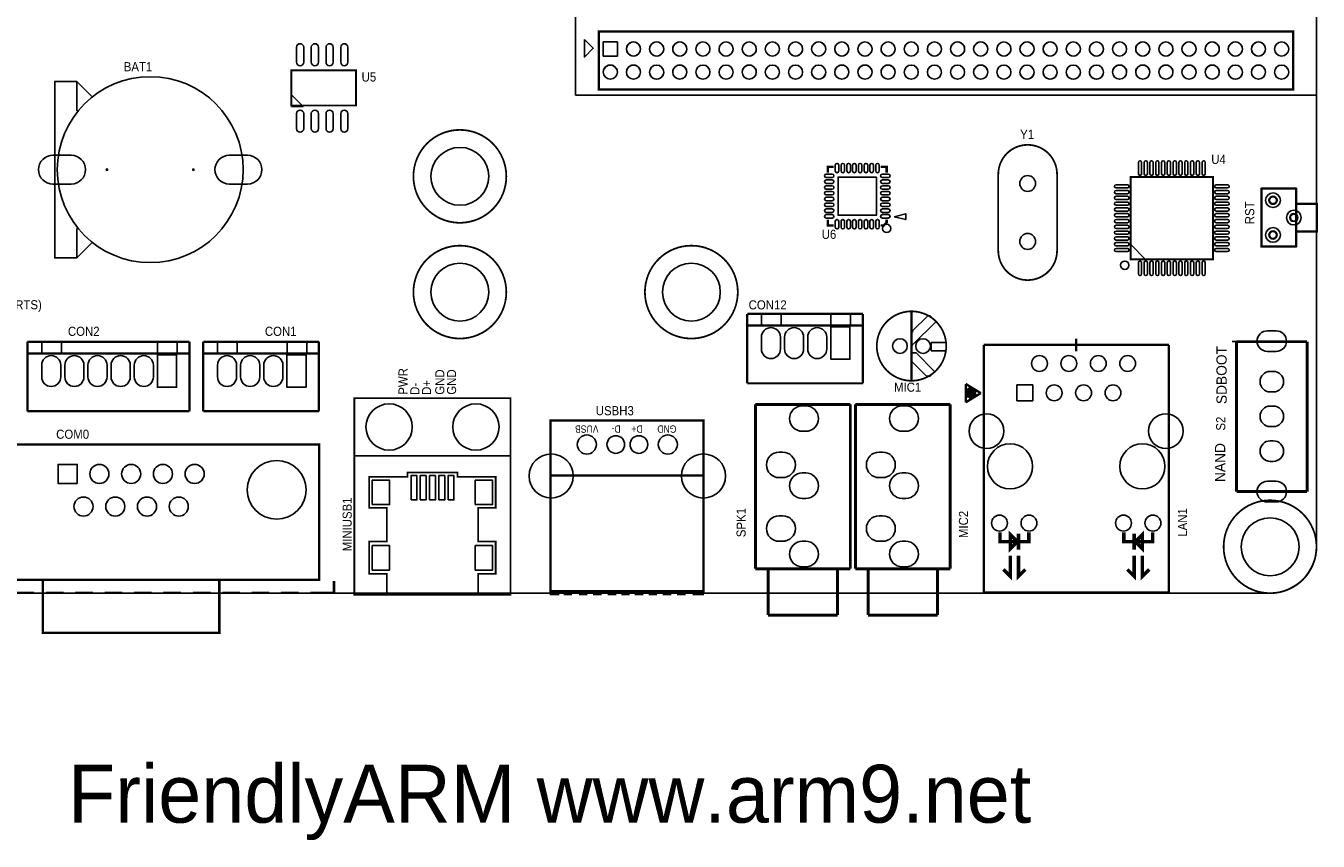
# Model space of a CAD drawing. Extents: x -42 to 184, y -21 to 160.
# Tile 3 of 5: x 69 to 180, y -21 to 49. Entities that reach past the tile are written whole.
import ezdxf

# ---------------------------------------------------------------- set-up
doc = ezdxf.new("R2010")
doc.units = 0
doc.header["$MEASUREMENT"] = 0
doc.layers.get('0').update_dxf_attribs({"linetype": 'CONTINUOUS'})
for name, color, linetype in [('BG_OUTLINE', 2, 'CONTINUOUS'), ('BG_SILKSCREEN_TOP', 1, 'CONTINUOUS'), ('PG_SILKSCREEN_TOP', 4, 'CONTINUOUS'), ('PIN_BOTTOM', 6, 'CONTINUOUS'), ('PIN_TOP', 5, 'CONTINUOUS'), ('RD_SILKSCREEN_TOP', 8, 'CONTINUOUS')]:
    doc.layers.add(name, color=color, linetype=linetype)

msp = doc.modelspace()

# ---------------------------------------------------------------- linework, layer by layer
at = {"layer": 'BG_OUTLINE'}
msp.add_lwpolyline([(4, 0), (175.9999, 0, 0.414214), (179.9999, 4), (179.9999, 126, 0.414214), (175.9999, 130), (4, 130, 0.414214), (0, 126), (0, 4, 0.414215)], format="xyb", close=True, dxfattribs=at)
at = {"layer": 'BG_SILKSCREEN_TOP'}
for points, const_width in [([(178.2539, 34.9357), (175.2539, 34.9357)], 0.1999), ([(175.2539, 29.9357), (175.2539, 34.9357)], 0.1999), ([(178.2539, 29.9357), (178.2539, 34.9357)], 0.1999), ([(180.054, 33.6357), (178.2539, 33.6357)], 0.1999), ([(180.054, 31.2356), (180.054, 33.6357)], 0.1999), ([(180.054, 31.2356), (178.2539, 31.2356)], 0.1999), ([(178.2539, 29.9357), (175.2539, 29.9357)], 0.1999), ([(131.5344, 16.2923), (139.7345, 16.2923)], 0.254), ([(131.5344, 2.0925), (131.5344, 16.2923)], 0.254), ([(139.7345, 2.0925), (139.7345, 16.2923)], 0.254), ([(140.1704, 16.2923), (148.3705, 16.2923)], 0.254), ([(140.1704, 2.0925), (140.1704, 16.2923)], 0.254), ([(148.3705, 2.0925), (148.3705, 16.2923)], 0.254), ([(131.5344, 2.0925), (139.7345, 2.0925)], 0.254), ([(132.6345, -1.9075), (132.6345, 2.0925)], 0.254), ([(138.6345, -1.9075), (138.6345, 2.0925)], 0.254), ([(140.1704, 2.0925), (148.3705, 2.0925)], 0.254), ([(141.2705, -1.9075), (141.2705, 2.0925)], 0.254), ([(147.2705, -1.9075), (147.2705, 2.0925)], 0.254), ([(132.6345, -1.9075), (138.6345, -1.9075)], 0.254), ([(141.2705, -1.9075), (147.2705, -1.9075)], 0.254)]:
    msp.add_lwpolyline(points, dxfattribs=dict(at, const_width=const_width))
at = {"layer": 'BG_SILKSCREEN_TOP', "const_width": 0.1001}
for points in [[(175.3038, 34.9358, 1), (175.204008, 34.93579, 1)], [(175.3038, 34.9358, 1), (175.204008, 34.93579, 1)], [(178.3038, 34.9358, 1), (178.203996, 34.93579, 1)], [(178.3038, 34.9358, 1), (178.203996, 34.93579, 1)], [(178.3039, 33.6357, 1), (178.203896, 33.635692, 1)], [(180.104, 33.6357, 1), (180.003992, 33.635692, 1)], [(180.104, 33.6357, 1), (180.003992, 33.635692, 1)], [(178.3038, 31.2358, 1), (178.203996, 31.235754, 1)], [(180.1039, 31.2358, 1), (180.004092, 31.235754, 1)], [(180.1039, 31.2358, 1), (180.004092, 31.235754, 1)], [(175.3038, 29.9358, 1), (175.204008, 29.93581, 1)], [(175.3038, 29.9358, 1), (175.204008, 29.93581, 1)], [(178.3038, 29.9358, 1), (178.203996, 29.93581, 1)], [(178.3038, 29.9358, 1), (178.203996, 29.93581, 1)]]:
    msp.add_lwpolyline(points, format="xyb", close=True, dxfattribs=at)
at = {"layer": 'BG_SILKSCREEN_TOP'}
for points in [[(176.6048, 33.9358, 1), (175.903004, 33.935794, 1)], [(176.6048, 33.9358, 1), (175.903004, 33.935794, 1)], [(176.554, 33.9358, 1), (175.953804, 33.935794, 1)], [(178.4048, 32.4358, 1), (177.7032, 32.4358, 1)], [(178.4048, 32.4358, 1), (177.7032, 32.4358, 1)], [(178.354, 32.4358, 1), (177.754, 32.4358, 1)], [(176.6047, 30.9357, 1), (175.903104, 30.935652, 1)], [(176.6047, 30.9357, 1), (175.903104, 30.935652, 1)], [(176.5539, 30.9357, 1), (175.953904, 30.935652, 1)]]:
    msp.add_lwpolyline(points, format="xyb", close=True, dxfattribs=at)
at = {"layer": 'PG_SILKSCREEN_TOP'}
for points in [[(116, 43), (116, 92.9999), (180.0004, 92.9999), (180.0004, 43)], [(116.762, 47.826), (116.762, 46.302), (117.524, 47.064)], [(118.3904, 46.3904), (118.3904, 47.6096), (119.6096, 47.6096), (119.6096, 46.3904)], [(91.44, 42.037), (92.456, 42.037), (91.44, 43.053)], [(143.51, 32.512), (144.526, 32.258), (144.526, 32.766)], [(163.957, 30.099), (165.227, 28.829), (163.957, 28.829)], [(133.7567, 23.0927), (133.7567, 24.0927), (132.0566, 24.0927), (132.0566, 23.0927)], [(139.7566, 23.0927), (139.7566, 24.0927), (138.0566, 24.0927), (138.0566, 23.0927)], [(145.1205, 22.5385), (145.1205, 22.6385), (146.4205, 23.9385), (146.6205, 23.9385), (147.1205, 23.4385), (145.1205, 21.4385), (145.0205, 21.4385), (145.0205, 22.5385)], [(71.5747, 20.6796), (71.5747, 21.6796), (69.8746, 21.6796), (69.8746, 20.6796)], [(81.5746, 20.6796), (81.5746, 21.6796), (79.8746, 21.6796), (79.8746, 20.6796)], [(86.7666, 20.6796), (86.7666, 21.6796), (85.0666, 21.6796), (85.0666, 20.6796)], [(92.7666, 20.6796), (92.7666, 21.6796), (91.0666, 21.6796), (91.0666, 20.6796)], [(146.7205, 21.6385), (148.0205, 21.6385), (148.0205, 21.0385), (147.9205, 20.9385), (146.7205, 20.9385)], [(145.1205, 20.7385), (145.4205, 20.7385), (147.0205, 19.1385), (146.6205, 18.7385), (146.3205, 18.7385), (145.0205, 20.0385), (145.0205, 20.6385)]]:
    msp.add_lwpolyline(points, close=True, dxfattribs=at)
for points, const_width in [([(118, 43.4999), (177.9999, 43.4999), (177.9999, 48.5001), (118, 48.5001)], 0.1999), ([(91.44, 42.1132), (97.028, 42.1132), (97.028, 45.1612), (91.44, 45.1612)], 0.1524), ([(163.957, 35.941), (171.069, 35.941), (171.069, 28.829), (163.957, 28.829)], 0.1524), ([(96.8845, -0.1554), (110.3845, -0.1554), (110.3845, 16.8445), (96.8845, 16.8445)], 0.1524), ([(61.3435, 11.8135), (61.3435, 1.1455), (93.8555, 1.1455), (93.8555, 12.8295), (61.3435, 12.8295)], 0.2032), ([(98.1735, 10.0355), (101.4755, 10.0355), (101.4755, 10.4165), (105.7935, 10.4165), (105.7935, 10.0355), (109.0955, 10.0355), (109.0955, 7.3685), (107.5715, 7.3685), (107.5715, 4.4475), (109.0955, 4.4475), (109.0955, 1.6535), (107.5715, 1.6535), (107.5715, -0.1245), (99.6975, -0.1245), (99.6975, 1.6535), (98.1735, 1.6535), (98.1735, 4.4475), (99.6975, 4.4475), (99.6975, 7.3685), (98.1735, 7.3685)], 0.1524), ([(153.5606, 5.0401), (153.5606, 3.8403), (154.1604, 4.4401)], 0.3), ([(164.9605, 3.8403), (164.9605, 5.0401), (164.3606, 4.4401)], 0.3)]:
    msp.add_lwpolyline(points, close=True, dxfattribs=dict(at, const_width=const_width))
for points in [[(121.6096, 47, 1), (120.390424, 47.000015, 1)], [(123.6096, 47, 1), (122.390416, 47.000015, 1)], [(125.6096, 47, 1), (124.390408, 47.000015, 1)], [(127.6096, 47, 1), (126.3904, 47.000015, 1)], [(129.6096, 47, 1), (128.390392, 47.000015, 1)], [(131.6096, 47, 1), (130.390384, 47.000015, 1)], [(133.6096, 47, 1), (132.390376, 47.000015, 1)], [(135.6096, 47, 1), (134.390419, 47.000015, 1)], [(137.6096, 47, 1), (136.390411, 47.000015, 1)], [(139.6096, 47, 1), (138.390403, 47.000015, 1)], [(141.6096, 47, 1), (140.390395, 47.000015, 1)], [(143.6095, 47, 1), (142.390284, 47.000015, 1)], [(145.6095, 47, 1), (144.390276, 47.000015, 1)], [(147.6095, 47, 1), (146.390318, 47.000015, 1)], [(149.6095, 47, 1), (148.39031, 47.000015, 1)], [(151.6095, 47, 1), (150.390302, 47.000015, 1)], [(153.6095, 47, 1), (152.390294, 47.000015, 1)], [(155.6095, 47, 1), (154.390286, 47.000015, 1)], [(157.6095, 47, 1), (156.390278, 47.000015, 1)], [(159.6095, 47, 1), (158.390321, 47.000015, 1)], [(161.6095, 47, 1), (160.390313, 47.000015, 1)], [(163.6095, 47, 1), (162.390305, 47.000015, 1)], [(165.6095, 47, 1), (164.390297, 47.000015, 1)], [(167.6095, 47, 1), (166.390289, 47.000015, 1)], [(169.6095, 47, 1), (168.390281, 47.000015, 1)], [(171.6095, 47, 1), (170.390324, 47.000015, 1)], [(173.6095, 47, 1), (172.390316, 47.000015, 1)], [(175.6095, 47, 1), (174.390308, 47.000015, 1)], [(177.6095, 47, 1), (176.3903, 47.000015, 1)], [(119.6096, 45, 1), (118.390381, 45.000023, 1)], [(121.6096, 45, 1), (120.390424, 45.000023, 1)], [(123.6096, 45, 1), (122.390416, 45.000023, 1)], [(125.6096, 45, 1), (124.390408, 45.000023, 1)], [(127.6096, 45, 1), (126.3904, 45.000023, 1)], [(129.6096, 45, 1), (128.390392, 45.000023, 1)], [(131.6096, 45, 1), (130.390384, 45.000023, 1)], [(133.6096, 45, 1), (132.390376, 45.000023, 1)], [(135.6096, 45, 1), (134.390419, 45.000023, 1)], [(137.6096, 45, 1), (136.390411, 45.000023, 1)], [(139.6096, 45, 1), (138.390403, 45.000023, 1)], [(141.6096, 45, 1), (140.390395, 45.000023, 1)], [(143.6095, 45, 1), (142.390284, 45.000023, 1)], [(145.6095, 45, 1), (144.390276, 45.000023, 1)], [(147.6095, 45, 1), (146.390318, 45.000023, 1)], [(149.6095, 45, 1), (148.39031, 45.000023, 1)], [(151.6095, 45, 1), (150.390302, 45.000023, 1)], [(153.6095, 45, 1), (152.390294, 45.000023, 1)], [(155.6095, 45, 1), (154.390286, 45.000023, 1)], [(157.6095, 45, 1), (156.390278, 45.000023, 1)], [(159.6095, 45, 1), (158.390321, 45.000023, 1)], [(161.6095, 45, 1), (160.390313, 45.000023, 1)], [(163.6095, 45, 1), (162.390305, 45.000023, 1)], [(165.6095, 45, 1), (164.390297, 45.000023, 1)], [(167.6095, 45, 1), (166.390289, 45.000023, 1)], [(169.6095, 45, 1), (168.390281, 45.000023, 1)], [(171.6095, 45, 1), (170.390324, 45.000023, 1)], [(173.6095, 45, 1), (172.390316, 45.000023, 1)], [(175.6095, 45, 1), (174.390308, 45.000023, 1)], [(177.6095, 45, 1), (176.3903, 45.000023, 1)], [(87.2802, 36.576, 1), (71.2158, 36.576, 1)], [(143.2342, 31.496, 1), (142.5158, 31.496, 1)], [(163.8082, 28.321, 1), (163.0898, 28.321, 1)]]:
    msp.add_lwpolyline(points, format="xyb", close=True, dxfattribs=at)
for points in [[(70.993, 36.576), (70.993, 44.196), (72.898, 44.196), (74.168, 42.926)], [(72.898, 41.656), (72.898, 44.196)], [(70.993, 36.576), (70.993, 28.956), (72.898, 28.956), (74.168, 30.226)], [(72.898, 28.956), (72.898, 31.496)], [(173.482, 21.7399), (172.72, 21.7401)], [(173.482, 21.7399), (172.72, 21.7401)], [(173.482, 21.7399), (172.72, 21.7401)]]:
    msp.add_lwpolyline(points, dxfattribs=at)
at = {"layer": 'PG_SILKSCREEN_TOP', "const_width": 0.1524}
for points in [[(110.0132, 35.9999, 1), (101.986782, 35.999905, 1)], [(157.5968, 35.6718), (157.5968, 29.5758, -1.000013), (152.5168, 29.5758), (152.5168, 36.1798, -0.999987), (157.5968, 36.1798)], [(110.0132, 25.9999, 1), (101.986782, 25.999894, 1)], [(130.0132, 25.9999, 1), (121.986804, 25.999894, 1)], [(148.0205, 21.3385, 1), (142.020576, 21.33858, 1)], [(180.0131, 4, 1), (171.986704, 3.999984, 1)]]:
    msp.add_lwpolyline(points, format="xyb", close=True, dxfattribs=at)
at = {"layer": 'PG_SILKSCREEN_TOP'}
for points, const_width in [([(137.795, 36.322), (137.795, 36.83), (138.303, 36.83)], 0.2032), ([(142.367, 36.83), (142.875, 36.83), (142.875, 36.322)], 0.2032), ([(138.303, 31.75), (137.795, 31.75), (137.795, 32.258)], 0.2032), ([(142.367, 31.75), (142.621, 31.75), (142.875, 32.004), (142.875, 32.258)], 0.2032), ([(140.8176, 24.1176), (130.8242, 24.1176)], 0.1999), ([(130.8242, 18.1176), (130.8242, 24.1176)], 0.1999), ([(140.8176, 18.1176), (140.8176, 24.1176)], 0.1999), ([(145.0205, 24.3385), (145.0205, 18.3385)], 0.2), ([(140.8176, 23.1176), (130.8242, 23.1176)], 0.1999), ([(82.6356, 21.7045), (68.6423, 21.7045)], 0.1999), ([(68.6423, 15.7045), (68.6423, 21.7045)], 0.1999), ([(82.6356, 15.7045), (82.6356, 21.7045)], 0.1999), ([(93.8276, 21.7046), (83.8342, 21.7046)], 0.1999), ([(83.8342, 15.7045), (83.8342, 21.7046)], 0.1999), ([(93.8276, 15.7045), (93.8276, 21.7046)], 0.1999), ([(151.2595, 0.0482), (151.2595, 21.4401)], 0.2007), ([(151.2595, 21.4401), (167.2615, 21.4401)], 0.2007), ([(159.2605, 20.8711), (159.2605, 21.9711)], 0.2007), ([(167.2615, 0.0482), (167.2615, 21.4401)], 0.2007), ([(179.197, 21.717), (173.101, 21.717)], 0.254), ([(173.101, 8.763), (173.101, 21.717)], 0.254), ([(179.197, 8.763), (179.197, 21.717)], 0.254), ([(82.6356, 20.7045), (68.6423, 20.7045)], 0.1999), ([(93.8276, 20.7045), (83.8342, 20.7045)], 0.1999), ([(140.8176, 18.1176), (130.8242, 18.1176)], 0.1999), ([(149.705, 18.0695), (151.0055, 17.2694)], 0.2007), ([(149.705, 16.4693), (149.705, 18.0695)], 0.2007), ([(149.9158, 17.7012), (150.5889, 17.2745)], 0.5994), ([(149.9158, 17.7012), (149.949, 16.8833)], 0.5994), ([(149.705, 16.4693), (151.0055, 17.2694)], 0.2007), ([(149.949, 16.8833), (150.5889, 17.2745)], 0.5994), ([(82.6356, 15.7045), (72.5061, 15.7048), (68.6423, 15.7045)], 0.1999), ([(93.8276, 15.7045), (83.8342, 15.7045)], 0.1999), ([(127.0431, 10.1117), (127.0431, 14.8996), (113.8351, 14.8996), (113.8351, 0.1676), (127.0431, 0.1676), (127.0431, 10.122), (127.0025, 10.1625), (113.9215, 10.1625)], 0.2032), ([(96.8845, 11.8445), (110.3845, 11.8445)], 0.1524), ([(179.197, 8.763), (173.101, 8.763)], 0.254), ([(155.1604, 5.24), (155.1604, 4.4401), (152.6606, 4.4401), (152.6606, 5.24)], 0.3), ([(154.2606, 3.7402), (154.2606, 5.1402)], 0.3), ([(165.8605, 5.24), (165.8605, 4.4401), (163.3606, 4.4401), (163.3606, 5.24)], 0.3), ([(164.2605, 3.7402), (164.2605, 5.1402)], 0.3), ([(153.5606, 3.24), (153.5606, 1.4401), (152.9606, 2.0401)], 0.3), ([(154.2606, 3.24), (154.2606, 1.4401), (154.8605, 2.0401)], 0.3), ([(164.2605, 3.24), (164.2605, 1.4401), (163.6605, 2.0401)], 0.3), ([(164.9605, 3.24), (164.9605, 1.4401), (165.5605, 2.0401)], 0.3), ([(69.9795, 1.1455), (69.9795, -3.4265), (85.2195, -3.4265), (85.2195, 1.1455)], 0.2032), ([(94.6175, 0.0279), (95.1255, 0.0279), (95.1255, 1.0439)], 0.2032), ([(67.6935, 0.0279), (69.2175, 0.0279)], 0.2032), ([(70.2335, 0.0279), (71.7575, 0.0279)], 0.2032), ([(72.7735, 0.0279), (74.2975, 0.0279)], 0.2032), ([(75.3135, 0.0279), (76.8375, 0.0279)], 0.2032), ([(77.8535, 0.0279), (79.3775, 0.0279)], 0.2032), ([(80.3935, 0.0279), (81.9175, 0.0279)], 0.2032), ([(82.9335, 0.0279), (84.4575, 0.0279)], 0.2032), ([(85.4735, 0.0279), (86.9975, 0.0279)], 0.2032), ([(88.0135, 0.0279), (89.5375, 0.0279)], 0.2032), ([(90.5535, 0.0279), (92.0775, 0.0279)], 0.2032), ([(93.0935, 0.0279), (94.6175, 0.0279)], 0.2032), ([(114.6073, -0.1245), (113.8453, -0.1245), (113.8453, 0.1803)], 0.1524), ([(127.0279, 0.1803), (127.0279, -0.1245), (126.1135, -0.1245)], 0.1524), ([(151.2595, 0.033), (167.2615, 0.033)], 0.2007), ([(115.6995, -0.1245), (114.9629, -0.1245)], 0.1524), ([(117.0203, -0.1245), (116.2837, -0.1245)], 0.1524), ([(118.2395, -0.1245), (117.5029, -0.1245)], 0.1524), ([(119.5095, -0.1245), (118.7729, -0.1245)], 0.1524), ([(120.6779, -0.1245), (119.9413, -0.1245)], 0.1524), ([(121.8463, -0.1245), (121.1097, -0.1245)], 0.1524), ([(123.0401, -0.1245), (122.3035, -0.1245)], 0.1524), ([(124.2593, -0.1245), (123.5227, -0.1245)], 0.1524), ([(125.5039, -0.1245), (124.7673, -0.1245)], 0.1524)]:
    msp.add_lwpolyline(points, dxfattribs=dict(at, const_width=const_width))
at = {"layer": 'PIN_BOTTOM'}
for points in [[(118.3904, 46.3904), (118.3904, 47.6096), (119.6096, 47.6096), (119.6096, 46.3904)], [(139.702, 22.99255), (139.702, 20.19245), (138.051, 20.19245), (138.051, 22.99255)], [(81.52, 20.57955), (81.52, 17.77945), (79.869, 17.77945), (79.869, 20.57955)], [(92.712, 20.57955), (92.712, 17.77945), (91.061, 17.77945), (91.061, 20.57955)], [(155.4937, 17.9781), (155.4937, 16.6065), (154.1221, 16.6065), (154.1221, 17.9781)], [(72.9386, 9.464), (71.2876, 9.464), (71.2876, 11.115), (72.9386, 11.115)]]:
    msp.add_lwpolyline(points, close=True, dxfattribs=at)
for points in [[(132.051, 21.0845), (132.051, 22.1005, -1), (133.702, 22.1005), (133.702, 21.0845, -1)], [(134.051, 21.0845), (134.051, 22.1005, -1), (135.702, 22.1005), (135.702, 21.0845, -1)], [(136.051, 21.0845), (136.051, 22.1005, -1), (137.702, 22.1005), (137.702, 21.0845, -1)], [(175.768, 22.652), (176.53, 22.652, -1), (176.53, 20.874), (175.768, 20.874, -1)], [(69.869, 18.6715), (69.869, 19.6875, -1), (71.52, 19.6875), (71.52, 18.6715, -1)], [(71.869, 18.6715), (71.869, 19.6875, -1), (73.52, 19.6875), (73.52, 18.6715, -1)], [(73.869, 18.6715), (73.869, 19.6875, -1), (75.52, 19.6875), (75.52, 18.6715, -1)], [(75.869, 18.6715), (75.869, 19.6875, -1), (77.52, 19.6875), (77.52, 18.6715, -1)], [(77.869, 18.6715), (77.869, 19.6875, -1), (79.52, 19.6875), (79.52, 18.6715, -1)], [(85.061, 18.6715), (85.061, 19.6875, -1), (86.712, 19.6875), (86.712, 18.6715, -1)], [(87.061, 18.6715), (87.061, 19.6875, -1), (88.712, 19.6875), (88.712, 18.6715, -1)], [(89.061, 18.6715), (89.061, 19.6875, -1), (90.712, 19.6875), (90.712, 18.6715, -1)], [(176.022, 19.1521), (176.276, 19.1521, -1), (176.276, 17.3741), (176.022, 17.3741, -1)], [(135.885, 13.97115), (135.585, 13.97115, -1), (135.585, 16.17105), (135.885, 16.17105, -1)], [(144.521, 13.97115), (144.221, 13.97115, -1), (144.221, 16.17105), (144.521, 16.17105, -1)], [(176.022, 16.1521), (176.276, 16.1521, -1), (176.276, 14.3741), (176.022, 14.3741, -1)], [(176.022, 13.1521), (176.276, 13.1521, -1), (176.276, 11.3741), (176.022, 11.3741, -1)], [(133.885, 9.97115), (133.585, 9.97115, -1), (133.585, 12.17105), (133.885, 12.17105, -1)], [(142.521, 9.97115), (142.221, 9.97115, -1), (142.221, 12.17105), (142.521, 12.17105, -1)], [(135.885, 8.17135), (135.585, 8.17135, -1), (135.585, 10.37125), (135.885, 10.37125, -1)], [(144.521, 8.17135), (144.221, 8.17135, -1), (144.221, 10.37125), (144.521, 10.37125, -1)], [(175.768, 9.652), (176.53, 9.652, -1), (176.53, 7.874), (175.768, 7.874, -1)], [(133.885, 4.47135), (133.585, 4.47135, -1), (133.585, 6.67125), (133.885, 6.67125, -1)], [(142.521, 4.47135), (142.221, 4.47135, -1), (142.221, 6.67125), (142.521, 6.67125, -1)], [(135.885, 2.27115), (135.585, 2.27115, -1), (135.585, 4.47105), (135.885, 4.47105, -1)], [(144.521, 2.27115), (144.221, 2.27115, -1), (144.221, 4.47105), (144.521, 4.47105, -1)]]:
    msp.add_lwpolyline(points, format="xyb", close=True, dxfattribs=at)
for centre, radius in [((121, 47), 0.6096), ((123, 47), 0.6096), ((125, 47), 0.6096), ((127, 47), 0.6096), ((129, 47), 0.6096), ((131, 47), 0.6096), ((133, 47), 0.6096), ((135, 47), 0.6096), ((137, 47), 0.6096), ((139, 47), 0.6096), ((141, 47), 0.6096), ((142.9999, 47), 0.6096), ((144.9999, 47), 0.6096), ((146.9999, 47), 0.6096), ((148.9999, 47), 0.6096), ((150.9999, 47), 0.6096), ((152.9999, 47), 0.6096), ((154.9999, 47), 0.6096), ((156.9999, 47), 0.6096), ((158.9999, 47), 0.6096), ((160.9999, 47), 0.6096), ((162.9999, 47), 0.6096), ((164.9999, 47), 0.6096), ((166.9999, 47), 0.6096), ((168.9999, 47), 0.6096), ((170.9999, 47), 0.6096), ((172.9999, 47), 0.6096), ((174.9999, 47), 0.6096), ((176.9999, 47), 0.6096), ((119, 45), 0.6096), ((121, 45), 0.6096), ((123, 45), 0.6096), ((125, 45), 0.6096), ((127, 45), 0.6096), ((129, 45), 0.6096), ((131, 45), 0.6096), ((133, 45), 0.6096), ((135, 45), 0.6096), ((137, 45), 0.6096), ((139, 45), 0.6096), ((141, 45), 0.6096), ((142.9999, 45), 0.6096), ((144.9999, 45), 0.6096), ((146.9999, 45), 0.6096), ((148.9999, 45), 0.6096), ((150.9999, 45), 0.6096), ((152.9999, 45), 0.6096), ((154.9999, 45), 0.6096), ((156.9999, 45), 0.6096), ((158.9999, 45), 0.6096), ((160.9999, 45), 0.6096), ((162.9999, 45), 0.6096), ((164.9999, 45), 0.6096), ((166.9999, 45), 0.6096), ((168.9999, 45), 0.6096), ((170.9999, 45), 0.6096), ((172.9999, 45), 0.6096), ((174.9999, 45), 0.6096), ((176.9999, 45), 0.6096), ((106, 35.9999), 2.5), ((75.5142, 36.576), 0.0635), ((82.9818, 36.576), 0.0635), ((155.0568, 35.3797), 0.6858), ((176.2539, 33.9357), 0.635), ((178.054, 32.4358), 0.635), ((176.2539, 30.9357), 0.635), ((155.0568, 30.3759), 0.6858), ((106, 25.9999), 2.5), ((126, 25.9999), 2.5), ((144.0205, 21.3385), 0.635), ((146.0205, 21.3385), 0.635), ((156.0779, 19.8323), 0.6858), ((158.6179, 19.8323), 0.6858), ((161.1579, 19.8323), 0.6858), ((163.6979, 19.8323), 0.6858), ((157.3479, 17.2923), 0.6858), ((159.8879, 17.2923), 0.6858), ((162.4279, 17.2923), 0.6858), ((99.8845, 14.3445), 2), ((107.3845, 14.3445), 2), ((151.5079, 13.9923), 1.4986), ((166.9978, 13.9923), 1.4986), ((116.9695, 12.8295), 0.8255), ((119.4739, 12.8295), 0.762), ((121.4678, 12.8295), 0.762), ((123.9697, 12.8295), 0.8255), ((153.5379, 10.9423), 1.94995), ((164.9679, 10.9423), 1.94995), ((90.1725, 8.9179), 2.54), ((113.8859, 10.1117), 1.905), ((127.0431, 10.1117), 1.905), ((74.8563, 10.2895), 0.8255), ((77.5995, 10.2895), 0.8255), ((80.3427, 10.2895), 0.8255), ((83.0859, 10.2895), 0.8255), ((73.4847, 7.4701), 0.8255), ((76.2279, 7.4701), 0.8255), ((78.9711, 7.4701), 0.8255), ((81.7143, 7.4701), 0.8255), ((152.6278, 6.0424), 0.6858), ((155.1678, 6.0424), 0.6858), ((163.338, 6.0424), 0.6858), ((165.878, 6.0424), 0.6858), ((175.9999, 4), 2.5)]:
    msp.add_circle(centre, radius, dxfattribs=at)
at = {"layer": 'PIN_TOP'}
for points in [[(92.5068, 47.1551), (92.5068, 45.8597, -1), (91.8972, 45.8597), (91.8972, 47.1551, -1)], [(93.7768, 47.1551), (93.7768, 45.8597, -1), (93.1672, 45.8597), (93.1672, 47.1551, -1)], [(95.0468, 47.1551), (95.0468, 45.8597, -1), (94.4372, 45.8597), (94.4372, 47.1551, -1)], [(96.3168, 47.1551), (96.3168, 45.8597, -1), (95.7072, 45.8597), (95.7072, 47.1551, -1)], [(92.5068, 41.4147), (92.5068, 40.1193, -1), (91.8972, 40.1193), (91.8972, 41.4147, -1)], [(93.7768, 41.4147), (93.7768, 40.1193, -1), (93.1672, 40.1193), (93.1672, 41.4147, -1)], [(95.0468, 41.4147), (95.0468, 40.1193, -1), (94.4372, 40.1193), (94.4372, 41.4147, -1)], [(96.3168, 41.4147), (96.3168, 40.1193, -1), (95.7072, 40.1193), (95.7072, 41.4147, -1)], [(70.8406, 37.8206), (72.4154, 37.8206, -1), (72.4154, 35.3314), (70.8406, 35.3314, -1)], [(86.0806, 37.8206), (87.6554, 37.8206, -1), (87.6554, 35.3314), (86.0806, 35.3314, -1)], [(138.4326, 36.461), (138.4326, 36.969, -1), (138.7374, 36.969), (138.7374, 36.461, -1)], [(138.9326, 36.461), (138.9326, 36.969, -1), (139.2374, 36.969), (139.2374, 36.461, -1)], [(139.4326, 36.461), (139.4326, 36.969, -1), (139.7374, 36.969), (139.7374, 36.461, -1)], [(139.9326, 36.461), (139.9326, 36.969, -1), (140.2374, 36.969), (140.2374, 36.461, -1)], [(140.4326, 36.461), (140.4326, 36.969, -1), (140.7374, 36.969), (140.7374, 36.461, -1)], [(140.9326, 36.461), (140.9326, 36.969, -1), (141.2374, 36.969), (141.2374, 36.461, -1)], [(141.4326, 36.461), (141.4326, 36.969, -1), (141.7374, 36.969), (141.7374, 36.461, -1)], [(141.9326, 36.461), (141.9326, 36.969, -1), (142.2374, 36.969), (142.2374, 36.461, -1)], [(164.9026, 37.2072), (164.9026, 36.2166, -1), (164.6232, 36.2166), (164.6232, 37.2072, -1)], [(165.4028, 37.2072), (165.4028, 36.2166, -1), (165.1234, 36.2166), (165.1234, 37.2072, -1)], [(165.9026, 37.2072), (165.9026, 36.2166, -1), (165.6232, 36.2166), (165.6232, 37.2072, -1)], [(166.4028, 37.2072), (166.4028, 36.2166, -1), (166.1234, 36.2166), (166.1234, 37.2072, -1)], [(166.9026, 37.2072), (166.9026, 36.2166, -1), (166.6232, 36.2166), (166.6232, 37.2072, -1)], [(167.4028, 37.2072), (167.4028, 36.2166, -1), (167.1234, 36.2166), (167.1234, 37.2072, -1)], [(167.9026, 37.2072), (167.9026, 36.2166, -1), (167.6232, 36.2166), (167.6232, 37.2072, -1)], [(168.4028, 37.2072), (168.4028, 36.2166, -1), (168.1234, 36.2166), (168.1234, 37.2072, -1)], [(168.9026, 37.2072), (168.9026, 36.2166, -1), (168.6232, 36.2166), (168.6232, 37.2072, -1)], [(169.4028, 37.2072), (169.4028, 36.2166, -1), (169.1234, 36.2166), (169.1234, 37.2072, -1)], [(169.9026, 37.2072), (169.9026, 36.2166, -1), (169.6232, 36.2166), (169.6232, 37.2072, -1)], [(170.4028, 37.2072), (170.4028, 36.2166, -1), (170.1234, 36.2166), (170.1234, 37.2072, -1)], [(137.656, 36.1924), (138.164, 36.1924, -1), (138.164, 35.8876), (137.656, 35.8876, -1)], [(142.506, 36.1924), (143.014, 36.1924, -1), (143.014, 35.8876), (142.506, 35.8876, -1)], [(137.656, 35.6924), (138.164, 35.6924, -1), (138.164, 35.3876), (137.656, 35.3876, -1)], [(137.656, 35.1924), (138.164, 35.1924, -1), (138.164, 34.8876), (137.656, 34.8876, -1)], [(137.656, 34.6924), (138.164, 34.6924, -1), (138.164, 34.3876), (137.656, 34.3876, -1)], [(142.506, 35.6924), (143.014, 35.6924, -1), (143.014, 35.3876), (142.506, 35.3876, -1)], [(142.506, 35.1924), (143.014, 35.1924, -1), (143.014, 34.8876), (142.506, 34.8876, -1)], [(142.506, 34.6924), (143.014, 34.6924, -1), (143.014, 34.3876), (142.506, 34.3876, -1)], [(162.6908, 35.2748), (163.6814, 35.2748, -1), (163.6814, 34.9954), (162.6908, 34.9954, -1)], [(162.6908, 34.7746), (163.6814, 34.7746, -1), (163.6814, 34.4952), (162.6908, 34.4952, -1)], [(172.3352, 34.9954), (171.3446, 34.9954, -1), (171.3446, 35.2748), (172.3352, 35.2748, -1)], [(172.3352, 34.4952), (171.3446, 34.4952, -1), (171.3446, 34.7746), (172.3352, 34.7746, -1)], [(137.656, 34.1924), (138.164, 34.1924, -1), (138.164, 33.8876), (137.656, 33.8876, -1)], [(137.656, 33.6924), (138.164, 33.6924, -1), (138.164, 33.3876), (137.656, 33.3876, -1)], [(142.506, 34.1924), (143.014, 34.1924, -1), (143.014, 33.8876), (142.506, 33.8876, -1)], [(142.506, 33.6924), (143.014, 33.6924, -1), (143.014, 33.3876), (142.506, 33.3876, -1)], [(162.6908, 34.2748), (163.6814, 34.2748, -1), (163.6814, 33.9954), (162.6908, 33.9954, -1)], [(162.6908, 33.7746), (163.6814, 33.7746, -1), (163.6814, 33.4952), (162.6908, 33.4952, -1)], [(171.3446, 34.2748), (172.3352, 34.2748, -1), (172.3352, 33.9954), (171.3446, 33.9954, -1)], [(172.3352, 33.4952), (171.3446, 33.4952, -1), (171.3446, 33.7746), (172.3352, 33.7746, -1)], [(137.656, 33.1924), (138.164, 33.1924, -1), (138.164, 32.8876), (137.656, 32.8876, -1)], [(137.656, 32.6924), (138.164, 32.6924, -1), (138.164, 32.3876), (137.656, 32.3876, -1)], [(142.506, 33.1924), (143.014, 33.1924, -1), (143.014, 32.8876), (142.506, 32.8876, -1)], [(142.506, 32.6924), (143.014, 32.6924, -1), (143.014, 32.3876), (142.506, 32.3876, -1)], [(162.6908, 33.2748), (163.6814, 33.2748, -1), (163.6814, 32.9954), (162.6908, 32.9954, -1)], [(162.6908, 32.7746), (163.6814, 32.7746, -1), (163.6814, 32.4952), (162.6908, 32.4952, -1)], [(172.3352, 32.9954), (171.3446, 32.9954, -1), (171.3446, 33.2748), (172.3352, 33.2748, -1)], [(172.3352, 32.4952), (171.3446, 32.4952, -1), (171.3446, 32.7746), (172.3352, 32.7746, -1)], [(138.4326, 31.611), (138.4326, 32.119, -1), (138.7374, 32.119), (138.7374, 31.611, -1)], [(138.9326, 31.611), (138.9326, 32.119, -1), (139.2374, 32.119), (139.2374, 31.611, -1)], [(139.4326, 31.611), (139.4326, 32.119, -1), (139.7374, 32.119), (139.7374, 31.611, -1)], [(139.9326, 31.611), (139.9326, 32.119, -1), (140.2374, 32.119), (140.2374, 31.611, -1)], [(140.4326, 31.611), (140.4326, 32.119, -1), (140.7374, 32.119), (140.7374, 31.611, -1)], [(140.9326, 31.611), (140.9326, 32.119, -1), (141.2374, 32.119), (141.2374, 31.611, -1)], [(141.4326, 31.611), (141.4326, 32.119, -1), (141.7374, 32.119), (141.7374, 31.611, -1)], [(141.9326, 31.611), (141.9326, 32.119, -1), (142.2374, 32.119), (142.2374, 31.611, -1)], [(162.6908, 32.2748), (163.6814, 32.2748, -1), (163.6814, 31.9954), (162.6908, 31.9954, -1)], [(162.6908, 31.7746), (163.6814, 31.7746, -1), (163.6814, 31.4952), (162.6908, 31.4952, -1)], [(162.6908, 31.2748), (163.6814, 31.2748, -1), (163.6814, 30.9954), (162.6908, 30.9954, -1)], [(172.3352, 31.9954), (171.3446, 31.9954, -1), (171.3446, 32.2748), (172.3352, 32.2748, -1)], [(172.3352, 31.4952), (171.3446, 31.4952, -1), (171.3446, 31.7746), (172.3352, 31.7746, -1)], [(172.3352, 30.9954), (171.3446, 30.9954, -1), (171.3446, 31.2748), (172.3352, 31.2748, -1)], [(162.6908, 30.7746), (163.6814, 30.7746, -1), (163.6814, 30.4952), (162.6908, 30.4952, -1)], [(162.6908, 30.2748), (163.6814, 30.2748, -1), (163.6814, 29.9954), (162.6908, 29.9954, -1)], [(172.3352, 30.4952), (171.3446, 30.4952, -1), (171.3446, 30.7746), (172.3352, 30.7746, -1)], [(172.3352, 29.9954), (171.3446, 29.9954, -1), (171.3446, 30.2748), (172.3352, 30.2748, -1)], [(162.6908, 29.7746), (163.6814, 29.7746, -1), (163.6814, 29.4952), (162.6908, 29.4952, -1)], [(172.3352, 29.4952), (171.3446, 29.4952, -1), (171.3446, 29.7746), (172.3352, 29.7746, -1)], [(164.9026, 28.5534), (164.9026, 27.5628, -1), (164.6232, 27.5628), (164.6232, 28.5534, -1)], [(165.4028, 28.5534), (165.4028, 27.5628, -1), (165.1234, 27.5628), (165.1234, 28.5534, -1)], [(165.9026, 28.5534), (165.9026, 27.5628, -1), (165.6232, 27.5628), (165.6232, 28.5534, -1)], [(166.4028, 28.5534), (166.4028, 27.5628, -1), (166.1234, 27.5628), (166.1234, 28.5534, -1)], [(166.9026, 28.5534), (166.9026, 27.5628, -1), (166.6232, 27.5628), (166.6232, 28.5534, -1)], [(167.4028, 28.5534), (167.4028, 27.5628, -1), (167.1234, 27.5628), (167.1234, 28.5534, -1)], [(167.9026, 28.5534), (167.9026, 27.5628, -1), (167.6232, 27.5628), (167.6232, 28.5534, -1)], [(168.4028, 28.5534), (168.4028, 27.5628, -1), (168.1234, 27.5628), (168.1234, 28.5534, -1)], [(168.9026, 28.5534), (168.9026, 27.5628, -1), (168.6232, 27.5628), (168.6232, 28.5534, -1)], [(169.4028, 28.5534), (169.4028, 27.5628, -1), (169.1234, 27.5628), (169.1234, 28.5534, -1)], [(169.9026, 28.5534), (169.9026, 27.5628, -1), (169.6232, 27.5628), (169.6232, 28.5534, -1)], [(170.4028, 28.5534), (170.4028, 27.5628, -1), (170.1234, 27.5628), (170.1234, 28.5534, -1)], [(132.051, 21.0845), (132.051, 22.1005, -1), (133.702, 22.1005), (133.702, 21.0845, -1)], [(134.051, 21.0845), (134.051, 22.1005, -1), (135.702, 22.1005), (135.702, 21.0845, -1)], [(136.051, 21.0845), (136.051, 22.1005, -1), (137.702, 22.1005), (137.702, 21.0845, -1)], [(175.768, 22.652), (176.53, 22.652, -1), (176.53, 20.874), (175.768, 20.874, -1)], [(69.869, 18.6715), (69.869, 19.6875, -1), (71.52, 19.6875), (71.52, 18.6715, -1)], [(71.869, 18.6715), (71.869, 19.6875, -1), (73.52, 19.6875), (73.52, 18.6715, -1)], [(73.869, 18.6715), (73.869, 19.6875, -1), (75.52, 19.6875), (75.52, 18.6715, -1)], [(75.869, 18.6715), (75.869, 19.6875, -1), (77.52, 19.6875), (77.52, 18.6715, -1)], [(77.869, 18.6715), (77.869, 19.6875, -1), (79.52, 19.6875), (79.52, 18.6715, -1)], [(85.061, 18.6715), (85.061, 19.6875, -1), (86.712, 19.6875), (86.712, 18.6715, -1)], [(87.061, 18.6715), (87.061, 19.6875, -1), (88.712, 19.6875), (88.712, 18.6715, -1)], [(89.061, 18.6715), (89.061, 19.6875, -1), (90.712, 19.6875), (90.712, 18.6715, -1)], [(176.022, 19.1521), (176.276, 19.1521, -1), (176.276, 17.3741), (176.022, 17.3741, -1)], [(135.885, 13.97115), (135.585, 13.97115, -1), (135.585, 16.17105), (135.885, 16.17105, -1)], [(144.521, 13.97115), (144.221, 13.97115, -1), (144.221, 16.17105), (144.521, 16.17105, -1)], [(176.022, 16.1521), (176.276, 16.1521, -1), (176.276, 14.3741), (176.022, 14.3741, -1)], [(176.022, 13.1521), (176.276, 13.1521, -1), (176.276, 11.3741), (176.022, 11.3741, -1)], [(133.885, 9.97115), (133.585, 9.97115, -1), (133.585, 12.17105), (133.885, 12.17105, -1)], [(142.521, 9.97115), (142.221, 9.97115, -1), (142.221, 12.17105), (142.521, 12.17105, -1)], [(135.885, 8.17135), (135.585, 8.17135, -1), (135.585, 10.37125), (135.885, 10.37125, -1)], [(144.521, 8.17135), (144.221, 8.17135, -1), (144.221, 10.37125), (144.521, 10.37125, -1)], [(175.768, 9.652), (176.53, 9.652, -1), (176.53, 7.874), (175.768, 7.874, -1)], [(133.885, 4.47135), (133.585, 4.47135, -1), (133.585, 6.67125), (133.885, 6.67125, -1)], [(142.521, 4.47135), (142.221, 4.47135, -1), (142.221, 6.67125), (142.521, 6.67125, -1)], [(135.885, 2.27115), (135.585, 2.27115, -1), (135.585, 4.47105), (135.885, 4.47105, -1)], [(144.521, 2.27115), (144.221, 2.27115, -1), (144.221, 4.47105), (144.521, 4.47105, -1)]]:
    msp.add_lwpolyline(points, format="xyb", close=True, dxfattribs=at)
for points in [[(118.3904, 46.3904), (118.3904, 47.6096), (119.6096, 47.6096), (119.6096, 46.3904)], [(141.986, 35.941), (141.986, 32.639), (138.684, 32.639), (138.684, 35.941)], [(139.702, 22.99255), (139.702, 20.19245), (138.051, 20.19245), (138.051, 22.99255)], [(81.52, 20.57955), (81.52, 17.77945), (79.869, 17.77945), (79.869, 20.57955)], [(92.712, 20.57955), (92.712, 17.77945), (91.061, 17.77945), (91.061, 20.57955)], [(155.4937, 17.9781), (155.4937, 16.6065), (154.1221, 16.6065), (154.1221, 17.9781)], [(72.9386, 9.464), (71.2876, 9.464), (71.2876, 11.115), (72.9386, 11.115)], [(101.7806, 8.0403), (101.7806, 10.1485), (102.2886, 10.1485), (102.2886, 8.0403)], [(102.5804, 8.0403), (102.5804, 10.1485), (103.0884, 10.1485), (103.0884, 8.0403)], [(103.3805, 8.0403), (103.3805, 10.1485), (103.8885, 10.1485), (103.8885, 8.0403)], [(104.1806, 8.0403), (104.1806, 10.1485), (104.6886, 10.1485), (104.6886, 8.0403)], [(104.9804, 8.0403), (104.9804, 10.1485), (105.4884, 10.1485), (105.4884, 8.0403)], [(98.4351, 7.6403), (98.4351, 9.7485), (99.9337, 9.7485), (99.9337, 7.6403)], [(107.3353, 7.6403), (107.3353, 9.7485), (108.8339, 9.7485), (108.8339, 7.6403)], [(98.4351, 1.9903), (98.4351, 4.0985), (99.9337, 4.0985), (99.9337, 1.9903)], [(107.3353, 1.9903), (107.3353, 4.0985), (108.8339, 4.0985), (108.8339, 1.9903)]]:
    msp.add_lwpolyline(points, close=True, dxfattribs=at)
for centre, radius in [((121, 47), 0.6096), ((123, 47), 0.6096), ((125, 47), 0.6096), ((127, 47), 0.6096), ((129, 47), 0.6096), ((131, 47), 0.6096), ((133, 47), 0.6096), ((135, 47), 0.6096), ((137, 47), 0.6096), ((139, 47), 0.6096), ((141, 47), 0.6096), ((142.9999, 47), 0.6096), ((144.9999, 47), 0.6096), ((146.9999, 47), 0.6096), ((148.9999, 47), 0.6096), ((150.9999, 47), 0.6096), ((152.9999, 47), 0.6096), ((154.9999, 47), 0.6096), ((156.9999, 47), 0.6096), ((158.9999, 47), 0.6096), ((160.9999, 47), 0.6096), ((162.9999, 47), 0.6096), ((164.9999, 47), 0.6096), ((166.9999, 47), 0.6096), ((168.9999, 47), 0.6096), ((170.9999, 47), 0.6096), ((172.9999, 47), 0.6096), ((174.9999, 47), 0.6096), ((176.9999, 47), 0.6096), ((119, 45), 0.6096), ((121, 45), 0.6096), ((123, 45), 0.6096), ((125, 45), 0.6096), ((127, 45), 0.6096), ((129, 45), 0.6096), ((131, 45), 0.6096), ((133, 45), 0.6096), ((135, 45), 0.6096), ((137, 45), 0.6096), ((139, 45), 0.6096), ((141, 45), 0.6096), ((142.9999, 45), 0.6096), ((144.9999, 45), 0.6096), ((146.9999, 45), 0.6096), ((148.9999, 45), 0.6096), ((150.9999, 45), 0.6096), ((152.9999, 45), 0.6096), ((154.9999, 45), 0.6096), ((156.9999, 45), 0.6096), ((158.9999, 45), 0.6096), ((160.9999, 45), 0.6096), ((162.9999, 45), 0.6096), ((164.9999, 45), 0.6096), ((166.9999, 45), 0.6096), ((168.9999, 45), 0.6096), ((170.9999, 45), 0.6096), ((172.9999, 45), 0.6096), ((174.9999, 45), 0.6096), ((176.9999, 45), 0.6096), ((106, 35.9999), 2.5), ((75.5142, 36.576), 0.0635), ((82.9818, 36.576), 0.0635), ((155.0568, 35.3797), 0.6858), ((176.2539, 33.9357), 0.635), ((178.054, 32.4358), 0.635), ((176.2539, 30.9357), 0.635), ((155.0568, 30.3759), 0.6858), ((106, 25.9999), 2.5), ((126, 25.9999), 2.5), ((144.0205, 21.3385), 0.635), ((146.0205, 21.3385), 0.635), ((156.0779, 19.8323), 0.6858), ((158.6179, 19.8323), 0.6858), ((161.1579, 19.8323), 0.6858), ((163.6979, 19.8323), 0.6858), ((157.3479, 17.2923), 0.6858), ((159.8879, 17.2923), 0.6858), ((162.4279, 17.2923), 0.6858), ((99.8845, 14.3445), 2), ((107.3845, 14.3445), 2), ((151.5079, 13.9923), 1.4986), ((166.9978, 13.9923), 1.4986), ((116.9695, 12.8295), 0.8255), ((119.4739, 12.8295), 0.762), ((121.4678, 12.8295), 0.762), ((123.9697, 12.8295), 0.8255), ((153.5379, 10.9423), 1.94995), ((164.9679, 10.9423), 1.94995), ((90.1725, 8.9179), 2.54), ((113.8859, 10.1117), 1.905), ((127.0431, 10.1117), 1.905), ((74.8563, 10.2895), 0.8255), ((77.5995, 10.2895), 0.8255), ((80.3427, 10.2895), 0.8255), ((83.0859, 10.2895), 0.8255), ((73.4847, 7.4701), 0.8255), ((76.2279, 7.4701), 0.8255), ((78.9711, 7.4701), 0.8255), ((81.7143, 7.4701), 0.8255), ((152.6278, 6.0424), 0.6858), ((155.1678, 6.0424), 0.6858), ((163.338, 6.0424), 0.6858), ((165.878, 6.0424), 0.6858), ((175.9999, 4), 2.5)]:
    msp.add_circle(centre, radius, dxfattribs=at)

# ---------------------------------------------------------------- texts
at = {"linetype": 'ByBlock'}
msp.add_text('FriendlyARM www.arm9.net', height=5, dxfattribs=at).set_placement((72.142253, -19.838433))
at = {"layer": 'BG_SILKSCREEN_TOP'}
for s, p in [('SDBOOT', (172.2543, 16.3195)), ('NAND', (172.1273, 9.5885))]:
    msp.add_text(s, height=0.889, rotation=90, dxfattribs=at).set_placement(p)
at = {"layer": 'PG_SILKSCREEN_TOP', "width": 0.935484}
msp.add_text('(UARTS)', height=0.7874, dxfattribs=at).set_placement((65.8876, 24.511))
at = {"layer": 'PG_SILKSCREEN_TOP'}
for s, height, rotation, width, p in [('PWR', 0.7874, 90, 0.935484, (101.484, 17.1348)), ('GND', 0.7874, 90, 0.935484, (104.659, 17.1348)), ('GND', 0.7874, 90, 0.935484, (105.675, 17.1348)), ('D-', 0.7874, 90, 0.935484, (102.5, 17.1221)), ('D+', 0.7874, 90, 0.935484, (103.516, 17.1221)), ('VUSB', 0.635, 180, 0.88, (117.9855, 14.4805)), ('D-', 0.635, 180, 0.88, (119.8905, 14.4805)), ('D+', 0.635, 180, 0.88, (121.7955, 14.4805)), ('GND', 0.635, 180, 0.88, (124.7165, 14.4805))]:
    msp.add_text(s, height=height, rotation=rotation, dxfattribs=dict(at, width=width)).set_placement(p)
at = {"layer": 'RD_SILKSCREEN_TOP', "width": 0.935484}
for s, p in [('BAT1', (76.962, 45.0765)), ('U5', (97.5106, 44.1875)), ('Y1', (154.4066, 39.2345)), ('U4', (170.9166, 37.0755)), ('U6', (137.2616, 30.5985)), ('CON12', (130.9497, 24.5025)), ('CON2', (72.136, 22.2165)), ('CON1', (89.154, 22.2165)), ('MIC1', (143.51, 17.3905)), ('USBH3', (117.7417, 15.3585)), ('COM0', (71.12, 13.3265))]:
    msp.add_text(s, height=0.7874, dxfattribs=at).set_placement(p)
for s, p in [('RST', (174.6335, 31.8643)), ('S2', (172.1273, 14.0335)), ('MINIUSB1', (96.6555, 3.6068)), ('SPK1', (130.6915, 4.826)), ('MIC2', (149.9049, 4.7473)), ('LAN1', (168.8279, 4.8666))]:
    msp.add_text(s, height=0.7874, rotation=90, dxfattribs=at).set_placement(p)

doc.saveas('drawing.dxf')
